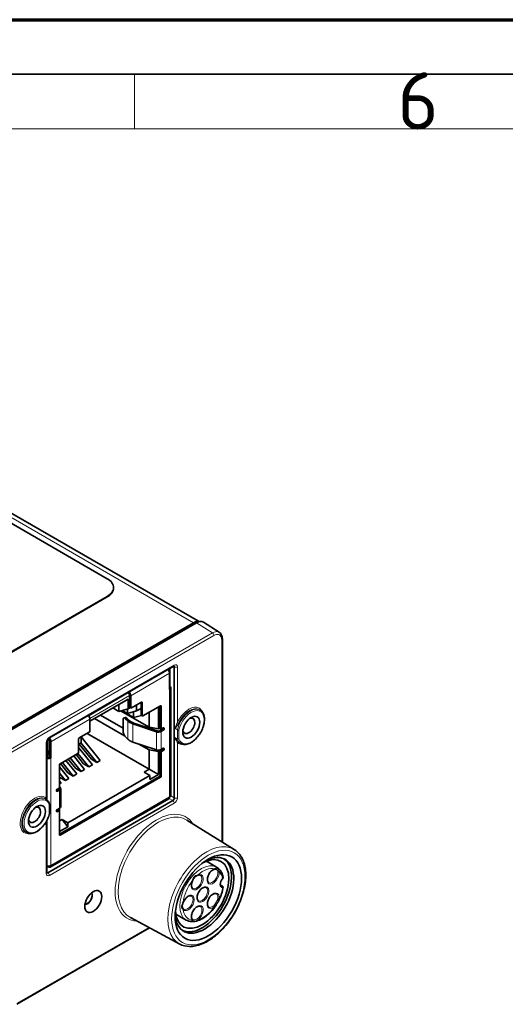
# Model space of a CAD drawing. Header units: millimetres. Extents: x 0 to 210, y 0 to 149.
# Tile 28 of 32: x 125 to 147, y 103 to 149. Entities that reach past the tile are written whole.
import ezdxf

# ---------------------------------------------------------------- set-up
doc = ezdxf.new("R2010")
doc.units = ezdxf.units.MM
doc.header["$LTSCALE"] = 0.5
for name, color, linetype, lineweight in [('Rahmen (ISO)', 7, 'Continuous', 70), ('Sichtbar (ISO)', 7, 'Continuous', 35), ('Sichtbar schmal (ISO)', 7, 'Continuous', 18)]:
    doc.layers.add(name, color=color, linetype=linetype, lineweight=lineweight)
doc.styles.add('Bezeichnungstext (ISO)', font='isocpeur.ttf')

# ---------------------------------------------------------------- blocks, each defined once
blk = doc.blocks.new('Ränder Basler-A3')
at = {"layer": 'Rahmen (ISO)'}
blk.add_line((-0.161, 297), (419.839, 297), dxfattribs=at)
at = {"layer": 'Rahmen (ISO)', "color": 7, "linetype": 'Continuous', "lineweight": 35}
blk.add_line((4.839, 292), (414.839, 292), dxfattribs=at)
at = {"layer": 'Rahmen (ISO)', "color": 7, "linetype": 'Continuous', "lineweight": 18}
for p, q in [((261, 292), (261, 287)), ((9.839, 287), (409.839, 287))]:
    blk.add_line(p, q, dxfattribs=at)
at = {"layer": 'Rahmen (ISO)', "insert": (285.095, 289.555), "char_height": 5.25, "attachment_point": 4, "style": 'Bezeichnungstext (ISO)'}
blk.add_mtext('\\fISOCPEUR|b0|i0;6', dxfattribs=at)

msp = doc.modelspace()

# ---------------------------------------------------------------- linework, layer by layer
at = {"layer": 'Sichtbar (ISO)'}
for p, q in [((133.4345, 120.9317), (118.6636, 129.4597)), ((121.8266, 127.1653), (129.2513, 122.8786)), ((129.5442, 122.45), (129.5442, 122.4704)), ((129.2513, 122.0622), (121.8266, 117.7755)), ((129.2513, 122.0417), (121.8266, 117.7551)), ((133.2093, 120.8588), (123.8755, 115.47)), ((133.3507, 120.8588), (123.9462, 115.4291)), ((133.2447, 120.8793), (133.2093, 120.8588)), ((133.4471, 120.9305), (133.5716, 120.9147)), ((133.6585, 120.8838), (134.384, 120.4199)), ((134.5273, 110.8013), (134.5273, 120.1107)), ((126.5788, 115.5681), (132.303, 118.8729)), ((132.1168, 118.7654), (132.1168, 117.9472)), ((132.1206, 118.7676), (132.1206, 117.9448)), ((132.3255, 112.8306), (132.3255, 118.8361)), ((132.113, 117.8066), (132.113, 118.5415)), ((132.1642, 117.8781), (132.1642, 112.9473)), ((128.3922, 116.5999), (130.2188, 117.6544)), ((130.2048, 117.3555), (128.4605, 116.3485)), ((130.2048, 116.9126), (130.2048, 117.3555)), ((130.2222, 117.6715), (130.2188, 117.6544)), ((130.2754, 117.5418), (130.2754, 117.0098)), ((130.3284, 117.5112), (130.3284, 116.9792)), ((129.7798, 116.7987), (129.5101, 116.9544)), ((129.7798, 116.7987), (129.7798, 117.1102)), ((130.2048, 116.9126), (129.7798, 116.7987)), ((130.175, 116.9046), (130.175, 116.7002)), ((130.3097, 116.9731), (130.2048, 116.9126)), ((130.2857, 116.9869), (130.3388, 116.9563)), ((130.3638, 116.9588), (130.8184, 117.2213)), ((130.5999, 116.8141), (130.5999, 117.0951)), ((130.8007, 116.93), (130.5999, 116.8141)), ((130.8007, 117.2111), (130.8007, 116.6391)), ((130.8537, 117.2009), (130.8537, 116.6085)), ((130.8891, 116.5881), (131.694, 117.0528)), ((131.5967, 116.0019), (131.5967, 116.9966)), ((131.6763, 117.0426), (131.6763, 116.0167)), ((131.7293, 117.0324), (131.7293, 115.986)), ((130.0487, 115.6791), (128.6749, 116.4723)), ((129.979, 116.0304), (128.9443, 116.6278)), ((131.1718, 116.0676), (129.8657, 116.8217)), ((129.9148, 116.8348), (130.4623, 116.5187)), ((130.175, 116.7002), (129.9332, 116.8398)), ((130.0807, 116.5188), (130.0157, 116.4971)), ((130.079, 116.4707), (130.1912, 116.3585)), ((130.2561, 116.3801), (130.1439, 116.4923)), ((130.5999, 116.8141), (130.175, 116.7002)), ((130.4623, 116.7772), (130.4623, 116.5187)), ((130.8159, 116.6135), (130.4623, 116.5187)), ((130.8111, 116.6162), (130.8641, 116.5856)), ((131.1718, 116.0676), (131.1718, 116.7513)), ((133.5193, 116.8514), (133.4828, 116.8741)), ((128.4605, 115.9008), (128.4605, 116.4327)), ((129.979, 115.9044), (129.979, 116.4074)), ((130.4278, 116.2219), (131.5095, 115.8613)), ((131.547, 115.8988), (130.4653, 116.2594)), ((131.1718, 116.0676), (131.5967, 116.0019)), ((131.5967, 116.0019), (131.6763, 116.0478)), ((131.7293, 115.986), (131.6763, 116.0167)), ((131.7106, 115.9328), (131.7106, 115.9969)), ((131.8191, 116.0379), (131.7293, 115.986)), ((127.9705, 115.5771), (128.4252, 115.8396)), ((128.0617, 115.6297), (128.0617, 115.3487)), ((128.9344, 114.5492), (128.0646, 115.6314)), ((128.3346, 115.7873), (131.1718, 114.1493)), ((130.1912, 115.5289), (130.079, 115.6411)), ((131.7661, 115.9648), (131.6677, 115.908)), ((131.7207, 115.8774), (131.8191, 115.9342)), ((126.4875, 112.7404), (126.4875, 115.4098)), ((126.6229, 115.433), (126.6229, 114.6982)), ((126.6759, 115.4024), (126.6759, 114.6676)), ((127.9352, 114.9235), (127.9352, 115.5158)), ((128.0617, 115.3487), (127.9352, 115.2756)), ((128.5752, 114.3419), (127.9352, 115.1381)), ((127.9665, 115.2937), (128.5249, 114.599)), ((128.0572, 115.3461), (128.7728, 114.4559)), ((131.5095, 115.0318), (130.4278, 115.3923)), ((131.1718, 115.0307), (130.7061, 115.2995)), ((131.8191, 115.1046), (131.7207, 115.0478)), ((132.6346, 115.3191), (132.5968, 115.3393)), ((126.4875, 115.0321), (126.5593, 114.9907)), ((126.5345, 114.9764), (126.4875, 115.0035)), ((126.4875, 114.8892), (126.5062, 114.8784)), ((126.4875, 114.8022), (126.4973, 114.8144)), ((126.5238, 114.7767), (126.4905, 114.7353)), ((126.5345, 114.9764), (126.5062, 114.8784)), ((126.5062, 114.8376), (126.5062, 114.8784)), ((126.5345, 114.9764), (126.5593, 114.9907)), ((126.5593, 114.9907), (126.5593, 114.8682)), ((126.6759, 114.6676), (126.6229, 114.6982)), ((127.0949, 114.3975), (127.8998, 114.8622)), ((127.5545, 114.6629), (128.0543, 114.0411)), ((128.216, 114.1345), (127.7162, 114.7562)), ((127.823, 114.8179), (128.1657, 114.3916)), ((127.9123, 114.8721), (128.4136, 114.2485)), ((131.1718, 114.1493), (131.1718, 115.0307)), ((131.1718, 115.0307), (131.5967, 114.965)), ((131.7106, 115.0307), (131.5967, 114.965)), ((131.5967, 113.9039), (131.5967, 114.965)), ((131.7661, 115.0315), (131.6763, 114.9797)), ((131.6763, 114.9797), (131.7293, 114.9491)), ((131.6763, 114.9797), (131.6763, 113.8679)), ((131.7106, 115.0307), (131.6992, 115.0373)), ((131.7106, 115.0307), (131.7106, 115.0424)), ((131.7293, 114.9491), (131.8191, 115.0009)), ((131.7293, 114.9491), (131.7293, 113.8373)), ((127.0596, 113.29), (127.0596, 114.3363)), ((127.0649, 114.3609), (127.0649, 113.3855)), ((127.4976, 113.7197), (127.0649, 114.2579)), ((127.1046, 114.4031), (127.4473, 113.9768)), ((127.1953, 114.4555), (127.6951, 113.8337)), ((127.8568, 113.9271), (127.357, 114.5488)), ((127.4638, 114.6105), (127.8065, 114.1842)), ((128.0543, 114.0411), (127.8065, 114.1842)), ((128.4136, 114.2485), (128.1657, 114.3916)), ((128.5752, 114.3419), (128.4136, 114.2485)), ((128.7728, 114.4559), (128.5249, 114.599)), ((128.9344, 114.5492), (128.7728, 114.4559)), ((131.6409, 113.8066), (127.0596, 111.1616)), ((127.0649, 113.9635), (127.3359, 113.6264)), ((127.0649, 113.7983), (127.0881, 113.7695)), ((127.3359, 113.6264), (127.0881, 113.7695)), ((131.694, 113.776), (127.0949, 111.1208)), ((127.6951, 113.8337), (127.4473, 113.9768)), ((127.4497, 111.6893), (131.2119, 113.8614)), ((127.8568, 113.9271), (127.6951, 113.8337)), ((128.216, 114.1345), (128.0543, 114.0411)), ((130.9425, 114.0169), (131.1718, 114.1493)), ((130.9425, 114.0169), (131.2119, 113.8614)), ((131.5967, 113.9039), (131.1718, 114.1493)), ((131.2119, 113.6818), (131.5967, 113.9039)), ((131.2119, 113.8614), (131.2119, 113.6818)), ((127.0596, 113.29), (126.9698, 113.2381)), ((127.0596, 113.3824), (127.0649, 113.3855)), ((127.096, 113.3132), (127.0596, 113.3496)), ((127.1384, 113.5123), (127.0649, 113.6037)), ((127.1384, 113.5123), (127.0649, 113.4699)), ((127.4976, 113.7197), (127.3359, 113.6264)), ((127.0152, 113.2219), (126.9256, 113.1702)), ((126.951, 113.2226), (126.951, 113.1848)), ((126.9698, 113.1344), (127.0682, 113.1912)), ((127.1194, 113.2627), (127.1194, 112.4331)), ((126.4483, 112.7689), (126.4118, 112.7916)), ((126.5306, 109.4033), (132.2548, 112.7082)), ((126.6106, 112.1312), (126.6106, 112.5358)), ((132.0767, 112.7957), (126.6397, 109.6566)), ((127.0066, 112.2836), (126.9256, 112.2369)), ((127.0649, 112.3485), (126.951, 112.2828)), ((126.951, 112.2893), (126.951, 112.2828)), ((127.0682, 112.3617), (126.9698, 112.3049)), ((126.9698, 112.2012), (127.0596, 112.253)), ((127.0596, 112.253), (127.0066, 112.2836)), ((127.0596, 111.1412), (127.0596, 112.253)), ((127.0608, 112.3574), (127.0649, 112.3485)), ((127.0649, 112.3485), (127.0649, 111.2875)), ((126.4875, 109.4043), (126.4875, 111.7964)), ((127.0649, 111.7782), (127.1803, 111.8448)), ((127.0649, 111.2875), (127.4497, 111.5097)), ((127.1803, 111.8448), (127.4497, 111.5097)), ((127.4497, 111.6893), (127.1803, 111.8448)), ((127.4497, 111.5097), (127.4497, 111.6893)), ((135.0714, 110.4634), (132.8958, 111.8142)), ((125.5636, 111.2366), (125.5257, 111.2569)), ((126.5522, 109.6653), (126.4875, 109.7027)), ((134.2664, 109.6585), (133.7942, 109.9311)), ((134.4335, 108.843), (134.5372, 108.7831)), ((132.8664, 107.2336), (132.3942, 107.5062)), ((132.5719, 106.134), (130.3142, 107.3427)), ((125.1094, 103.3704), (131.1835, 106.8773))]:
    msp.add_line(p, q, dxfattribs=at)
for centre, start, end in [((126.5606, 112.5358), 0, 17.67294), ((126.5606, 112.1312), 346.88818, 0)]:
    msp.add_arc(centre, 0.05, start, end, dxfattribs=at)
for centre, major_axis, ratio, start_param, end_param in [((128.5442, 122.4704), (1, 0), 0.5773503, 5.4977871, 7.0685835), ((128.5442, 122.45), (1, 0), 0.5773503, 5.4977871, 6.2831853), ((133.2447, 120.4302), (0.275, 0.4763), 0.5773503, 0.2379411, 0.7853982), ((133.3507, 120.3689), (0.3, 0.5196), 0.5773503, 6.2570054, 7.0685835), ((131.9892, 118.6129), (-0.0875, 0.1516), 0.5773503, 3.9269908, 5.1131272), ((132.2547, 118.7952), (-0.05, -0.0867), 0.5769548, 2.3565371, 3.0028274), ((131.9892, 117.8781), (0.175, 0), 0.5773503, 5.4977871, 7.0685835), ((130.2047, 117.5826), (0.05, -0.0866), 0.5773503, 0.7853982, 2.1548366), ((130.2047, 117.5826), (-0.0875, 0.1516), 0.5773503, 3.9269908, 5.1131272), ((130.3107, 117.0302), (-0.025, -0.0433), 0.5773503, 5.4977871, 6.2831853), ((130.3638, 116.9996), (-0.025, -0.0433), 0.5773503, 5.4977871, 7.0685835), ((130.8184, 117.1805), (0.025, 0.0433), 0.5773503, 5.4977871, 7.0685835), ((131.694, 117.012), (0.025, 0.0433), 0.5773503, 5.4977871, 7.0685835), ((128.3368, 116.5042), (0.0875, -0.1516), 0.5773503, 0.7853982, 1.9715346), ((130.079, 116.3074), (-0.0632, 0.1897), 0.4082483, 5.5984661, 7.1692624), ((130.1439, 116.329), (-0.0632, 0.1897), 0.4082483, 5.5984661, 6.2831853), ((130.8361, 116.6595), (-0.025, -0.0433), 0.5773503, 5.4977871, 6.2831853), ((130.8891, 116.6289), (-0.025, -0.0433), 0.5773503, 5.4977871, 7.0685835), ((132.9913, 116.1347), (0.1959, 0.3393), 0.5773503, 2.5420238, 6.8827541), ((130.751, 116.5451), (0.6465, 0), 0.5773503, 3.6651914, 4.1887902), ((130.751, 116.5451), (-0.5715, 0), 0.5773503, 0.5235988, 1.0471976), ((131.7661, 116.0167), (-0.0318, -0.055), 0.5773503, 0.7853982, 2.1740873), ((131.8191, 115.986), (0.0318, 0.055), 0.5773503, 3.9269908, 7.0685835), ((126.5522, 115.4739), (0.05, -0.0866), 0.5773503, 0.7853982, 2.2808019), ((126.5522, 115.4739), (0.0875, -0.1516), 0.5773503, 0.7853982, 1.9715346), ((127.9705, 115.5362), (0.025, 0.0433), 0.5773503, 0.7853982, 2.3561945), ((128.4252, 115.8804), (-0.025, -0.0433), 0.5773503, 0.7853982, 2.3561945), ((130.079, 115.8044), (-0.0632, 0.1897), 0.4082483, 0.8860771, 2.4568735), ((131.597, 115.9488), (0.175, 0), 0.5773503, 4.1887902, 5.4977871), ((131.597, 115.9488), (-0.1, 0), 0.5773503, 1.0471976, 2.3561945), ((130.751, 115.7156), (-0.6465, 0), 0.5773503, 0.5235988, 1.0471976), ((131.7661, 115.0834), (-0.0318, -0.055), 0.5773503, 0.7853982, 2.1740873), ((131.8191, 115.0528), (0.0318, 0.055), 0.5773503, 3.9269908, 7.0685835), ((126.4995, 114.7225), (0.0127, 0.022), 0.5773503, 1.3089969, 1.5157093), ((126.5522, 114.739), (-0.1, 0), 0.5773503, 0.8667378, 2.3561945), ((126.5522, 114.739), (0.175, 0), 0.5773503, 4.3334928, 5.4977871), ((126.4883, 114.8272), (0.0127, 0.022), 0.5773503, 4.4505896, 5.4977871), ((126.4883, 114.8272), (-0.0502, -0.0869), 0.5773503, 1.3089969, 2.3561945), ((127.8998, 114.9031), (-0.025, -0.0433), 0.5773503, 0.7853982, 2.3561945), ((131.597, 115.1193), (-0.175, 0), 0.5773503, 1.0471976, 2.3561945), ((127.0949, 114.3567), (0.025, 0.0433), 0.5773503, 0.7853982, 2.3561945), ((131.6409, 113.8475), (-0.025, -0.0433), 0.5773503, 0.7853982, 2.3561945), ((131.694, 113.8168), (-0.025, -0.0433), 0.5773503, 0.7853982, 2.3561945), ((126.9444, 113.2627), (0.1, 0), 0.5773503, 5.4977871, 6.5679288), ((126.9444, 113.2627), (0.175, 0), 0.5773503, 5.4977871, 6.8067841), ((126.9698, 113.1863), (-0.0318, -0.055), 0.5773503, 3.9269908, 7.0685835), ((131.9892, 112.9473), (0.0875, -0.1516), 0.5773503, 0, 0.7853982), ((131.9892, 112.9473), (0.175, 0), 0.5773503, 5.4977871, 6.2831853), ((132.2547, 112.7898), (-0.05, -0.0866), 0.577746, 0.7857408, 2.3558519), ((125.9203, 112.0522), (0.1959, 0.3393), 0.5773503, 2.5420238, 6.8827541), ((126.9444, 112.4331), (0.175, 0), 0.5773503, 5.4977871, 6.2831853), ((126.9698, 112.253), (-0.0318, -0.055), 0.5773503, 3.9269908, 7.0685835), ((127.0949, 111.1616), (-0.025, -0.0433), 0.5773503, 5.4977871, 7.0685835), ((133.7078, 108.3644), (0.95, 1.6454), 0.5773503, 2.4199928, 7.0047851), ((133.6017, 108.4256), (0.8646, 1.4976), 0.5773503, 2.4064257, 7.0183523), ((126.5522, 109.8082), (0.175, 0), 0.5773503, 4.3334928, 5.4977871), ((126.5522, 109.8082), (0.0875, -0.1516), 0.5773503, 5.4977871, 7.0685835), ((133.6017, 108.4256), (0.95, 1.6454), 0.5773503, 3.1974459, 6.2273321), ((126.5307, 109.485), (0.05, 0.0867), 0.5769548, 3.2803579, 3.9266482), ((134.627, 108.9768), (-0.1375, -0.2382), 0.5773503, 4.3924841, 6.6030902), ((128.3375, 108.2398), (-0.1625, -0.2815), 0.5773503, 0.302948, 2.8386446), ((128.3338, 108.2419), (0.1625, 0.2815), 0.5773503, 3.4643679, 5.9604101)]:
    msp.add_ellipse(centre, major_axis=major_axis, ratio=ratio, start_param=start_param, end_param=end_param, dxfattribs=at)
for centre, major_axis in [((133.1032, 116.0701), (0.275, 0.4763)), ((126.0322, 111.9876), (0.275, 0.4763)), ((133.8846, 108.2623), (1.075, 1.862)), ((128.6131, 108.0807), (0.275, 0.4763))]:
    msp.add_ellipse(centre, major_axis=major_axis, ratio=0.5773503, dxfattribs=at)
for points, knots in [([(134.384, 120.4199), (134.4037, 120.4073), (134.4217, 120.3921), (134.4533, 120.3578), (134.467, 120.3388), (134.4898, 120.2981), (134.499, 120.2765), (134.5135, 120.2316), (134.5187, 120.2082), (134.5256, 120.1603), (134.5273, 120.1357), (134.5273, 120.1107)], [0.081161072, 0.081161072, 0.081161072, 0.081161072, 0.0963456, 0.0963456, 0.111530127, 0.111530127, 0.126714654, 0.126714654, 0.141899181, 0.141899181, 0.157083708, 0.157083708, 0.157083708, 0.157083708]), ([(132.303, 118.8729), (132.3064, 118.8749), (132.3093, 118.8762), (132.3139, 118.8781), (132.3155, 118.8785), (132.3168, 118.8788), (132.317, 118.8788), (132.317, 118.8788)], [-0.78505555, -0.78505555, -0.78505555, -0.78505555, -0.63327684, -0.63327684, -0.48149813, -0.48149813, -0.40488227, -0.40488227, -0.40488227, -0.40488227]), ([(133.5193, 116.8514), (133.5658, 116.8226), (133.6049, 116.7819), (133.6665, 116.6803), (133.6879, 116.6183), (133.7108, 116.4775), (133.7111, 116.3977), (133.6899, 116.2305), (133.6682, 116.1431), (133.6055, 115.9699), (133.5646, 115.8841), (133.4676, 115.7224), (133.4116, 115.6464), (133.2898, 115.5116), (133.2239, 115.4528), (133.0881, 115.3585), (133.0181, 115.323), (132.881, 115.2806), (132.8137, 115.2733), (132.7096, 115.2875), (132.6703, 115.3), (132.6346, 115.3191)], [2.3747118, 2.3747118, 2.3747118, 2.3747118, 2.6632311, 2.6632311, 2.9712242, 2.9712242, 3.2983827, 3.2983827, 3.6278193, 3.6278193, 3.9556824, 3.9556824, 4.2829382, 4.2829382, 4.6110435, 4.6110435, 4.940645, 4.940645, 5.2658896, 5.2658896, 5.4792698, 5.4792698, 5.4792698, 5.4792698]), ([(126.4875, 115.4098), (126.4875, 115.4151), (126.488, 115.4215), (126.4904, 115.4366), (126.4925, 115.4454), (126.4986, 115.4643), (126.5027, 115.4745), (126.5128, 115.495), (126.5188, 115.5053), (126.5319, 115.5244), (126.539, 115.5332), (126.553, 115.5483), (126.5599, 115.5546), (126.5708, 115.5631), (126.5751, 115.5659), (126.5788, 115.5681)], [-0.7850555, -0.7850555, -0.7850555, -0.7850555, -0.5791908, -0.5791908, -0.355775, -0.355775, -0.1168888, -0.1168888, 0.1308559, 0.1308559, 0.378327, 0.378327, 0.6159329, 0.6159329, 0.7850555, 0.7850555, 0.7850555, 0.7850555]), ([(126.4483, 112.7689), (126.4633, 112.7596), (126.4775, 112.7491), (126.5044, 112.7258), (126.5169, 112.713), (126.5402, 112.6854), (126.551, 112.6706), (126.5706, 112.6393), (126.5794, 112.6227), (126.5952, 112.588), (126.6022, 112.5698), (126.6082, 112.551)], [2.37471179, 2.37471179, 2.37471179, 2.37471179, 2.46783049, 2.46783049, 2.56094918, 2.56094918, 2.65406787, 2.65406787, 2.74718657, 2.74718657, 2.84030526, 2.84030526, 2.84030526, 2.84030526]), ([(126.6093, 112.1199), (126.5892, 112.0339), (126.5586, 111.9461), (126.4799, 111.7759), (126.4318, 111.6934), (126.3226, 111.5417), (126.2616, 111.4725), (126.1322, 111.3538), (126.0638, 111.3046), (125.9257, 111.2317), (125.8559, 111.208), (125.7234, 111.1913), (125.6604, 111.1972), (125.59, 111.2236), (125.5766, 111.2296), (125.5636, 111.2366)], [3.44288, 3.44288, 3.44288, 3.44288, 3.7716242, 3.7716242, 4.099043, 4.099043, 4.4264996, 4.4264996, 4.7553243, 4.7553243, 5.0846053, 5.0846053, 5.4016295, 5.4016295, 5.4792698, 5.4792698, 5.4792698, 5.4792698]), ([(132.5719, 106.134), (132.708, 106.0611), (132.8629, 106.0231), (133.1988, 106.0175), (133.381, 106.0537), (133.7579, 106.1987), (133.953, 106.3113), (134.331, 106.6005), (134.5138, 106.7774), (134.8483, 107.1762), (135, 107.3979), (135.2582, 107.8639), (135.3646, 108.1083), (135.5217, 108.5966), (135.5723, 108.8405), (135.6111, 109.3049), (135.5991, 109.5253), (135.5099, 109.9186), (135.4332, 110.0922), (135.2533, 110.3253), (135.1679, 110.4034), (135.0714, 110.4634)], [0.8039155, 0.8039155, 0.8039155, 0.8039155, 1.0956384, 1.0956384, 1.4053488, 1.4053488, 1.7318709, 1.7318709, 2.0601871, 2.0601871, 2.3871031, 2.3871031, 2.7134937, 2.7134937, 3.0406408, 3.0406408, 3.3691256, 3.3691256, 3.6938941, 3.6938941, 3.9084735, 3.9084735, 3.9084735, 3.9084735]), ([(126.4893, 109.3893), (126.4893, 109.3893), (126.4893, 109.3895), (126.4889, 109.3907), (126.4884, 109.3923), (126.4877, 109.3972), (126.4875, 109.4004), (126.4875, 109.4043)], [0.40488227, 0.40488227, 0.40488227, 0.40488227, 0.48149813, 0.48149813, 0.63327684, 0.63327684, 0.78505555, 0.78505555, 0.78505555, 0.78505555]), ([(133.1596, 109.0258), (133.1716, 109.0517), (133.1829, 109.077), (133.2071, 109.1246), (133.2199, 109.1467), (133.2486, 109.1859), (133.2645, 109.2029), (133.3003, 109.2327), (133.3201, 109.2455), (133.3603, 109.2674), (133.3807, 109.2765), (133.3999, 109.2845)], [0, 0, 0, 0, 0.016915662, 0.016915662, 0.033831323, 0.033831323, 0.050746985, 0.050746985, 0.067662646, 0.067662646, 0.084578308, 0.084578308, 0.084578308, 0.084578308]), ([(133.3999, 109.2845), (133.4101, 109.2887), (133.42, 109.2921), (133.439, 109.297), (133.4481, 109.2986), (133.4654, 109.3002), (133.4736, 109.3002), (133.4889, 109.2988), (133.496, 109.2974), (133.5093, 109.2932), (133.5155, 109.2905), (133.5213, 109.2871)], [1.70979706, 1.70979706, 1.70979706, 1.70979706, 1.83907655, 1.83907655, 1.96835603, 1.96835603, 2.09763552, 2.09763552, 2.226915, 2.226915, 2.35619449, 2.35619449, 2.35619449, 2.35619449]), ([(133.9005, 108.9458), (133.8815, 108.9567), (133.8659, 108.9747), (133.8466, 109.0219), (133.8412, 109.0471), (133.8388, 109.1034), (133.8413, 109.1341), (133.854, 109.1986), (133.8643, 109.2326), (133.892, 109.3001), (133.9094, 109.3337), (133.9496, 109.3968), (133.9724, 109.4263), (134.0206, 109.4778), (134.046, 109.4999), (134.0962, 109.5346), (134.121, 109.5473), (134.1459, 109.5557), (134.1477, 109.5563), (134.1495, 109.5569)], [5.4977871, 5.4977871, 5.4977871, 5.4977871, 5.917985, 5.917985, 6.2338765, 6.2338765, 6.534588, 6.534588, 6.837927, 6.837927, 7.1441953, 7.1441953, 7.451106, 7.451106, 7.7561435, 7.7561435, 8.0576765, 8.0576765, 8.0814998, 8.0814998, 8.0814998, 8.0814998]), ([(134.1495, 109.5569), (134.159, 109.5598), (134.1675, 109.5622), (134.1827, 109.5658), (134.1894, 109.567), (134.2013, 109.5682), (134.2064, 109.5682), (134.216, 109.5673), (134.2204, 109.5664), (134.2296, 109.5634), (134.2345, 109.5613), (134.2397, 109.5583)], [0, 0, 0, 0, 0.008730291, 0.008730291, 0.017460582, 0.017460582, 0.026190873, 0.026190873, 0.034921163, 0.034921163, 0.043651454, 0.043651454, 0.043651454, 0.043651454]), ([(134.5659, 109.1938), (134.5581, 109.2346), (134.5478, 109.274), (134.5224, 109.3493), (134.5072, 109.3853), (134.472, 109.453), (134.4518, 109.4849), (134.4067, 109.5438), (134.3817, 109.5708), (134.3272, 109.6191), (134.2977, 109.6404), (134.2664, 109.6585)], [3.3392599, 3.3392599, 3.3392599, 3.3392599, 3.45680608, 3.45680608, 3.57435226, 3.57435226, 3.69189845, 3.69189845, 3.80944463, 3.80944463, 3.92699082, 3.92699082, 3.92699082, 3.92699082]), ([(133.1713, 108.6809), (133.1586, 108.6883), (133.1475, 108.6987), (133.1287, 108.7274), (133.1211, 108.7458), (133.1115, 108.7897), (133.1096, 108.8153), (133.1125, 108.871), (133.1174, 108.9011), (133.1338, 108.963), (133.1453, 108.9947), (133.1596, 109.0258)], [5.4977871, 5.4977871, 5.4977871, 5.4977871, 5.7806556, 5.7806556, 6.063524, 6.063524, 6.3463924, 6.3463924, 6.6292608, 6.6292608, 6.9121292, 6.9121292, 6.9121292, 6.9121292]), ([(134.5398, 108.7257), (134.5424, 108.7257), (134.5449, 108.7259), (134.5543, 108.7274), (134.5597, 108.7302), (134.5663, 108.7385), (134.5674, 108.7438), (134.5653, 108.7553), (134.5623, 108.7612), (134.5524, 108.7728), (134.5456, 108.7783), (134.5372, 108.7831)], [0.099358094, 0.099358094, 0.099358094, 0.099358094, 0.101926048, 0.101926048, 0.109526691, 0.109526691, 0.11702575, 0.11702575, 0.124131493, 0.124131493, 0.131221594, 0.131221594, 0.131221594, 0.131221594]), ([(134.5659, 109.1938), (134.5664, 109.1914), (134.5667, 109.1889), (134.567, 109.1775), (134.5648, 109.1682), (134.5563, 109.149), (134.5501, 109.1395), (134.5416, 109.1292), (134.5407, 109.1281), (134.5398, 109.127)], [0.013318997, 0.013318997, 0.013318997, 0.013318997, 0.015554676, 0.015554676, 0.023210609, 0.023210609, 0.030675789, 0.030675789, 0.031535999, 0.031535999, 0.031535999, 0.031535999]), ([(132.7377, 108.0462), (132.7513, 108.0801), (132.7684, 108.1138), (132.8081, 108.1773), (132.8307, 108.2071), (132.8787, 108.2593), (132.904, 108.2818), (132.9543, 108.3174), (132.9792, 108.3305), (133.0257, 108.3471), (133.0472, 108.3504), (133.0837, 108.3489), (133.0989, 108.3444), (133.1121, 108.3368)], [0.5404254, 0.5404254, 0.5404254, 0.5404254, 0.8466021, 0.8466021, 1.1535397, 1.1535397, 1.4587171, 1.4587171, 1.7604, 1.7604, 2.0632134, 2.0632134, 2.3561945, 2.3561945, 2.3561945, 2.3561945]), ([(133.4338, 108.1184), (133.4149, 108.1294), (133.3993, 108.1473), (133.3799, 108.1945), (133.3746, 108.2198), (133.3721, 108.276), (133.3746, 108.3067), (133.3873, 108.3712), (133.3976, 108.4052), (133.4253, 108.4727), (133.4428, 108.5063), (133.483, 108.5694), (133.5057, 108.5989), (133.5539, 108.6504), (133.5793, 108.6726), (133.6296, 108.7073), (133.6544, 108.7199), (133.7006, 108.7356), (133.7219, 108.7385), (133.757, 108.7362), (133.7713, 108.7319), (133.7838, 108.7247)], [5.4977871, 5.4977871, 5.4977871, 5.4977871, 5.917985, 5.917985, 6.2338765, 6.2338765, 6.534588, 6.534588, 6.837927, 6.837927, 7.1441953, 7.1441953, 7.451106, 7.451106, 7.7561435, 7.7561435, 8.0576765, 8.0576765, 8.3609902, 8.3609902, 8.6393798, 8.6393798, 8.6393798, 8.6393798]), ([(133.9005, 107.8299), (133.8815, 107.8408), (133.8659, 107.8588), (133.8466, 107.906), (133.8412, 107.9312), (133.8388, 107.9875), (133.8413, 108.0181), (133.854, 108.0827), (133.8643, 108.1166), (133.892, 108.1842), (133.9094, 108.2178), (133.9496, 108.2809), (133.9724, 108.3103), (134.0206, 108.3619), (134.046, 108.384), (134.0962, 108.4187), (134.121, 108.4314), (134.1672, 108.447), (134.1885, 108.4499), (134.2236, 108.4477), (134.2379, 108.4433), (134.2505, 108.4361)], [5.4977871, 5.4977871, 5.4977871, 5.4977871, 5.917985, 5.917985, 6.2338765, 6.2338765, 6.534588, 6.534588, 6.837927, 6.837927, 7.1441953, 7.1441953, 7.451106, 7.451106, 7.7561435, 7.7561435, 8.0576765, 8.0576765, 8.3609902, 8.3609902, 8.6393798, 8.6393798, 8.6393798, 8.6393798]), ([(134.3294, 108.0677), (134.3532, 108.1112), (134.3756, 108.1554), (134.4173, 108.2447), (134.4366, 108.2899), (134.472, 108.3805), (134.488, 108.4261), (134.5166, 108.5171), (134.5292, 108.5626), (134.5506, 108.653), (134.5595, 108.698), (134.5665, 108.7425)], [2.39587283, 2.39587283, 2.39587283, 2.39587283, 2.5054909, 2.5054909, 2.61510897, 2.61510897, 2.72472704, 2.72472704, 2.83434511, 2.83434511, 2.94396318, 2.94396318, 2.94396318, 2.94396318]), ([(132.7327, 107.7572), (132.7243, 107.7686), (132.7155, 107.7833), (132.7011, 107.8162), (132.6955, 107.8343), (132.6898, 107.8712), (132.6898, 107.8899), (132.6956, 107.9296), (132.7014, 107.9507), (132.7173, 107.996), (132.7273, 108.0201), (132.7377, 108.0462)], [0, 0, 0, 0, 0.01691564, 0.01691564, 0.03383128, 0.03383128, 0.05074692, 0.05074692, 0.067662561, 0.067662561, 0.084578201, 0.084578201, 0.084578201, 0.084578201]), ([(132.8664, 107.2336), (132.9414, 107.1903), (133.027, 107.1658), (133.2118, 107.1548), (133.3115, 107.1704), (133.5115, 107.2379), (133.612, 107.2899), (133.8077, 107.4242), (133.9028, 107.5067), (134.0809, 107.695), (134.1639, 107.8009), (134.242, 107.9209), (134.2464, 107.9277), (134.2507, 107.9345)], [0.7853982, 0.7853982, 0.7853982, 0.7853982, 1.0668231, 1.0668231, 1.3661142, 1.3661142, 1.6654053, 1.6654053, 1.9646964, 1.9646964, 2.2639875, 2.2639875, 2.2818536, 2.2818536, 2.2818536, 2.2818536]), ([(133.1518, 107.2681), (133.137, 107.283), (133.1248, 107.3049), (133.1119, 107.3569), (133.1095, 107.3842), (133.1125, 107.4438), (133.1178, 107.476), (133.1361, 107.5424), (133.1492, 107.5767), (133.1818, 107.6435), (133.2014, 107.676), (133.2452, 107.7357), (133.2692, 107.7628), (133.3189, 107.8087), (133.3445, 107.8275), (133.3939, 107.8553), (133.4177, 107.8644), (133.4614, 107.8733), (133.4809, 107.8729), (133.5061, 107.8665), (133.514, 107.8633), (133.5213, 107.8591)], [5.6542414, 5.6542414, 5.6542414, 5.6542414, 6.0380103, 6.0380103, 6.3432383, 6.3432383, 6.6444137, 6.6444137, 6.9490218, 6.9490218, 7.255816, 7.255816, 7.5623289, 7.5623289, 7.8661509, 7.8661509, 8.1668919, 8.1668919, 8.477024, 8.477024, 8.6393798, 8.6393798, 8.6393798, 8.6393798]), ([(134.3294, 108.0677), (134.3244, 108.0586), (134.3193, 108.0496), (134.309, 108.0317), (134.3038, 108.0227), (134.2934, 108.005), (134.2881, 107.9961), (134.2776, 107.9785), (134.2723, 107.9696), (134.2616, 107.952), (134.2562, 107.9432), (134.2507, 107.9345)], [0.026919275, 0.026919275, 0.026919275, 0.026919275, 0.033054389, 0.033054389, 0.039189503, 0.039189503, 0.045324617, 0.045324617, 0.051459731, 0.051459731, 0.057594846, 0.057594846, 0.057594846, 0.057594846]), ([(132.7621, 107.7306), (132.7599, 107.7319), (132.7577, 107.7333), (132.7535, 107.7362), (132.7515, 107.7377), (132.7474, 107.7411), (132.7455, 107.7428), (132.7417, 107.7466), (132.7398, 107.7485), (132.7362, 107.7527), (132.7344, 107.7549), (132.7327, 107.7572)], [5.49778714, 5.49778714, 5.49778714, 5.49778714, 5.54678169, 5.54678169, 5.59577624, 5.59577624, 5.64477079, 5.64477079, 5.69376534, 5.69376534, 5.74275988, 5.74275988, 5.74275988, 5.74275988]), ([(133.169, 107.2543), (133.1679, 107.2549), (133.1669, 107.2555), (133.1648, 107.2569), (133.1637, 107.2577), (133.1615, 107.2593), (133.1603, 107.2602), (133.158, 107.2622), (133.1568, 107.2632), (133.1543, 107.2655), (133.1531, 107.2667), (133.1518, 107.2681)], [0.072352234, 0.072352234, 0.072352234, 0.072352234, 0.074797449, 0.074797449, 0.077242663, 0.077242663, 0.079687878, 0.079687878, 0.082133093, 0.082133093, 0.084578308, 0.084578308, 0.084578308, 0.084578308])]:
    msp.add_open_spline(points, degree=3, knots=knots, dxfattribs=at)
at = {"layer": 'Sichtbar schmal (ISO)'}
for p, q in [((133.2093, 120.8588), (118.3636, 129.43)), ((129.2513, 122.0417), (129.2513, 122.0622)), ((133.2447, 120.8793), (133.3507, 120.8588)), ((133.3507, 120.8588), (134.0755, 120.3954)), ((134.0755, 120.3954), (124.71, 114.9882)), ((124.7789, 114.8668), (134.1444, 120.274)), ((134.498, 120.0698), (134.498, 110.8194)), ((132.3237, 118.9187), (126.5996, 115.6139)), ((132.2845, 118.8622), (132.3255, 118.8361)), ((132.3255, 118.8361), (132.3255, 118.836)), ((132.3255, 118.836), (132.3255, 116.026)), ((132.4651, 116.2789), (132.4651, 118.8371)), ((130.3284, 117.5112), (132.113, 118.5415)), ((132.113, 112.8758), (132.113, 117.8066)), ((128.4567, 116.4703), (130.2754, 117.5203)), ((130.3284, 116.9792), (130.2754, 117.0098)), ((130.8184, 117.2213), (130.8537, 117.2009)), ((131.694, 117.0528), (131.7293, 117.0324)), ((130.079, 116.4707), (130.1439, 116.4923)), ((130.8537, 116.6085), (130.8007, 116.6391)), ((126.6759, 115.4024), (128.4605, 116.4327)), ((130.1912, 116.3585), (130.1912, 115.5289)), ((130.4278, 116.2219), (130.4278, 115.3923)), ((131.5095, 115.8613), (131.5095, 115.0318)), ((131.7207, 115.8774), (131.7207, 115.0478)), ((131.8191, 115.9342), (131.7661, 115.9648)), ((132.3255, 115.6201), (132.3255, 112.8305)), ((132.4697, 115.9464), (132.4697, 115.5418)), ((132.5395, 115.5423), (132.5395, 115.9469)), ((126.4582, 115.369), (126.4582, 112.8108)), ((126.513, 115.4948), (126.5503, 115.4733)), ((126.5503, 115.4733), (126.5503, 114.9959)), ((132.4651, 112.8316), (132.4651, 115.3693)), ((126.4875, 114.8484), (126.5062, 114.8376)), ((126.4875, 114.8201), (126.4973, 114.8144)), ((126.5503, 114.8231), (126.5503, 114.6813)), ((126.6759, 114.6676), (126.6759, 109.7368)), ((131.8191, 115.0009), (131.7661, 115.0315)), ((131.6409, 113.8066), (131.694, 113.776)), ((131.6763, 113.8679), (131.7293, 113.8373)), ((126.6759, 109.7368), (132.113, 112.8758)), ((126.9249, 113.1603), (126.9698, 113.1344)), ((127.031, 113.2338), (127.031, 113.2735)), ((127.0682, 112.3617), (127.0682, 113.1912)), ((132.3255, 112.8306), (132.1603, 112.926)), ((132.3255, 112.8305), (132.3255, 112.8306)), ((132.2549, 112.7081), (126.5307, 109.4033)), ((126.5959, 112.5154), (126.5959, 112.1108)), ((126.5996, 109.2819), (132.3237, 112.5867)), ((132.0882, 112.8043), (132.2548, 112.7082)), ((132.2548, 112.7082), (132.2549, 112.7081)), ((126.9249, 112.2271), (126.9698, 112.2012)), ((126.4582, 111.7431), (126.4582, 109.3635)), ((127.0596, 111.1412), (127.0949, 111.1208)), ((126.5306, 109.4033), (126.4875, 109.4257)), ((126.5307, 109.4033), (126.5306, 109.4033)), ((131.1531, 106.8935), (125.1306, 103.4164))]:
    msp.add_line(p, q, dxfattribs=at)
for centre, major_axis, ratio, start_param, end_param in [((134.0737, 120.3148), (0.05, -0.0866), 0.5773503, 0.7853982, 2.3300146), ((134.4273, 120.1107), (0.1, 0), 0.5773503, 5.4977871, 6.2831853), ((132.253, 118.9595), (0.05, -0.0866), 0.5773503, 0, 0.7853982), ((132.2529, 118.7961), (0.054, 0.0845), 0.5753831, 5.5240785, 6.184055), ((132.3236, 118.7553), (0.1001, 0.1733), 0.5769548, 5.4981298, 7.0682409), ((132.3944, 118.8779), (-0.1, 0), 0.5773503, 0.8115781, 2.3561945), ((132.9972, 116.1313), (0.4681, 0.8108), 0.5773503, 5.8638843, 8.0021568), ((133.0688, 116.09), (0.4424, 0.7663), 0.5773503, 6.264668, 8.3380924), ((133.0316, 116.1114), (0.4431, 0.7675), 0.5773503, 6.264668, 8.0021568), ((133.1032, 116.0701), (0.4174, 0.723), 0.5773503, 2.6574819, 8.3380924), ((132.3206, 116.0165), (0.0187, -0.0464), 0.6716405, 1.4717346, 1.8562542), ((132.5004, 116.2585), (0.0453, -0.0212), 0.1205423, 0.976293, 2.5209094), ((126.5997, 115.4506), (-0.1, -0.1732), 0.577746, 3.9273334, 5.4974445), ((126.6401, 115.5252), (-0.0635, -0.11), 0.5773503, 4.8656262, 5.4977871), ((126.5288, 115.6547), (0.05, -0.0866), 0.5773503, 0, 0.7853982), ((132.3206, 115.5626), (0.0363, 0.0344), 0.0380059, 0.406983, 0.7915025), ((132.5041, 115.9673), (-0.0242, -0.0438), 0.5597406, 5.1857779, 5.4869613), ((132.5041, 115.9673), (0.05, 0), 0.5773503, 3.9531708, 5.4977871), ((132.5041, 115.5627), (-0.05, 0), 0.5773503, 0.8115781, 2.3561945), ((132.5041, 115.5627), (-0.0239, -0.0439), 0.5643288, 5.4830944, 5.7842778), ((132.5041, 115.9673), (-0.0487, 0.0113), 0.3800151, 0.9229002, 2.4675166), ((132.5041, 115.5627), (0.0476, 0.0152), 0.7226723, 3.7498945, 5.2945109), ((126.3875, 115.4098), (0.1, 0), 0.5773503, 5.4977871, 6.2831853), ((126.6401, 115.5252), (-0.127, 0), 0.5773503, 0.7853982, 1.4203315), ((132.5004, 115.3489), (0.035, 0.0357), 0.8075495, 0.2320085, 1.7766249), ((132.9972, 116.1313), (-0.4681, -0.8108), 0.5773503, 6.1350101, 6.7024863), ((133.0688, 116.09), (-0.4424, -0.7663), 0.5773503, 5.7990745, 6.3017026), ((133.0316, 116.1114), (-0.4431, -0.7675), 0.5773503, 6.1350101, 6.3017026), ((125.9261, 112.0488), (0.4681, 0.8108), 0.5773503, 6.1350101, 9.8440789), ((125.9605, 112.029), (-0.4431, -0.7675), 0.5773503, 3.1230754, 6.3017026), ((125.9977, 112.0075), (0.4424, 0.7663), 0.5773503, 6.264668, 9.4432953), ((126.0322, 111.9876), (-0.4174, -0.723), 0.5773503, 2.6574819, 8.3380924), ((132.2529, 112.7909), (-0.05, -0.0866), 0.6087534, 0.7857408, 2.3558519), ((132.3236, 112.75), (0.1, 0.1732), 0.577746, 3.9273334, 5.4974445), ((132.3944, 112.8724), (0.1, 0), 0.5773503, 3.9531708, 5.4977871), ((126.4935, 112.7904), (-0.035, -0.0357), 0.8075495, 4.9182175, 5.9081927), ((126.5606, 112.5358), (0.0476, 0.0152), 0.7226723, 5.2945109, 6.2831853), ((126.5606, 112.5358), (0.05, 0), 0.5773503, 5.4977871, 6.2831853), ((132.253, 112.6276), (-0.05, 0.0866), 0.5773503, 3.9269908, 5.4716072), ((126.5606, 112.1312), (0.05, 0), 0.5773503, 5.4977871, 6.2831853), ((126.5606, 112.1312), (0.0487, -0.0113), 0.3800151, 5.6091092, 6.2831853), ((131.5122, 109.632), (1.341, 2.3228), 0.5773503, 5.994324, 9.7136393), ((131.5811, 109.5923), (-1.2911, -2.2362), 0.5773503, 3.1230754, 6.3017026), ((133.7985, 108.312), (1.25, 2.1651), 0.5773503, 6.264668, 9.4432953), ((133.5664, 108.4461), (-0.7, -1.2124), 0.5773503, 3.1415927, 6.2831853), ((126.3875, 109.4043), (0.1, 0), 0.5773503, 5.4977871, 6.2831853), ((126.5997, 109.4453), (-0.1001, -0.1733), 0.5769548, 5.4981298, 7.0682409), ((126.5289, 109.4861), (-0.0462, -0.089), 0.5753831, 0.0991303, 0.7591068), ((126.5288, 109.3227), (0.05, -0.0866), 0.5773503, 0.7853982, 2.3300146), ((133.3746, 108.9677), (-0.195, -0.3377), 0.5773503, 4.8688432, 10.0711754), ((133.3463, 108.984), (0.175, 0.3031), 0.5773503, 3.1415927, 6.2831853), ((133.3845, 109.3214), (0.0154, -0.0369), 0.6517756, 0, 0.8652574), ((133.6371, 108.4052), (0.65, 1.1258), 0.5773503, 0.1724235, 1.0318539), ((134.1037, 109.2326), (-0.195, -0.3377), 0.5773503, 3.6994726, 8.9018048), ((134.0755, 109.2489), (-0.175, -0.3031), 0.5773503, 0, 2.6186195), ((134.1377, 109.5951), (0.0118, -0.0382), 0.6926988, 0, 0.9281477), ((134.3418, 109.4853), (-0.0386, -0.0104), 0.707362, 0.6149686, 2.185765), ((133.6371, 108.4052), (0.65, 1.1258), 0.5773503, 5.6879622, 6.1456686), ((133.6371, 108.4052), (-0.65, -1.1258), 0.5773503, 4.4833867, 5.3428174), ((133.1233, 109.0426), (0.0363, -0.0168), 0.1272238, 5.6619007, 6.2831853), ((132.9653, 108.0174), (-0.195, -0.3377), 0.5773503, 6.0382126, 11.240547), ((132.9371, 108.0337), (0.175, 0.3031), 0.5773503, 3.1415927, 6.2831853), ((133.6088, 108.4216), (0.175, 0.3031), 0.5773503, 3.1415927, 6.2831853), ((134.1037, 108.1167), (0.195, 0.3377), 0.5773503, 5.2353622, 10.4376943), ((134.0755, 108.133), (0.175, 0.3031), 0.5773503, 5.2353622, 6.2831853), ((133.6371, 108.4052), (0.65, 1.1258), 0.5773503, 4.8499057, 5.3076121), ((132.7006, 108.061), (0.0371, -0.0148), 0.1980248, 5.6533465, 6.2831853), ((133.3746, 107.5397), (0.195, 0.3377), 0.5773503, 4.0659916, 9.2683237), ((134.0755, 108.133), (-0.175, -0.3031), 0.5773503, 0, 1.0129164), ((134.1377, 107.8587), (-0.0258, 0.0306), 0.4322441, 3.8364172, 5.4072135), ((134.3418, 108.2042), (0.0392, -0.008), 0.4078058, 4.0278466, 5.5986429), ((132.7006, 107.7334), (0.0321, 0.0238), 0.7921192, 5.0428044, 6.2831853), ((133.6371, 108.4052), (-0.65, -1.1258), 0.5773503, 5.6527569, 6.5121876), ((133.3463, 107.556), (0.175, 0.3031), 0.5773503, 4.0659916, 6.2831853), ((133.6371, 108.4052), (0.65, 1.1258), 0.5773503, 3.6805351, 4.5399655), ((133.1233, 107.2399), (0.0284, 0.0281), 0.8065239, 4.9292809, 6.2831853), ((133.3845, 107.2627), (0.0238, -0.0322), 0.4917878, 0.7249206, 2.2957169)]:
    msp.add_ellipse(centre, major_axis=major_axis, ratio=ratio, start_param=start_param, end_param=end_param, dxfattribs=at)
for centre, major_axis in [((133.8846, 108.2623), (1.1875, 2.0568)), ((133.6371, 108.4052), (0.195, 0.3377))]:
    msp.add_ellipse(centre, major_axis=major_axis, ratio=0.5773503, dxfattribs=at)
for points, knots in [([(134.384, 120.4199), (134.382, 120.4212), (134.38, 120.4224), (134.3159, 120.4602), (134.2336, 120.4622), (134.123, 120.4202), (134.0993, 120.4089), (134.0755, 120.3954)], [-0.081161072, -0.081161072, -0.081161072, -0.081161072, -0.079089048, -0.079089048, -0.016693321, -0.016693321, 0, 0, 0, 0]), ([(134.1444, 120.274), (134.1641, 120.2853), (134.1837, 120.2948), (134.2757, 120.33), (134.3441, 120.3285), (134.4356, 120.2745), (134.4655, 120.2341), (134.4926, 120.1484), (134.498, 120.1107), (134.498, 120.0698)], [0, 0, 0, 0, 0.01669332, 0.01669332, 0.07908905, 0.07908905, 0.12708576, 0.12708576, 0.15708371, 0.15708371, 0.15708371, 0.15708371]), ([(132.3452, 116.0417), (132.3417, 116.039), (132.3384, 116.0364), (132.3318, 116.0311), (132.3286, 116.0285), (132.3255, 116.026)], [-0.0093713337, -0.0093713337, -0.0093713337, -0.0093713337, -0.0048337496, -0.0048337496, 0.000043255, 0.000043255, 0.000043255, 0.000043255]), ([(132.3255, 116.026), (132.3344, 116.0211), (132.3432, 116.0162), (132.3732, 115.9997), (132.3943, 115.988), (132.4154, 115.9763), (132.4335, 115.9664), (132.4516, 115.9564), (132.4697, 115.9464)], [-0.059497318, -0.059497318, -0.059497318, -0.059497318, -0.052178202, -0.052178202, -0.034711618, -0.034711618, -0.034711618, -0.019745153, -0.019745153, -0.019745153, -0.019745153]), ([(132.3255, 116.026), (132.3301, 116.0256), (132.3348, 116.0252), (132.3441, 116.0247), (132.3487, 116.0246), (132.3534, 116.0245)], [-0.000043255, -0.000043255, -0.000043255, -0.000043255, 0.0048337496, 0.0048337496, 0.0093713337, 0.0093713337, 0.0093713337, 0.0093713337]), ([(132.4651, 116.2789), (132.4546, 116.2485), (132.4428, 116.2188), (132.4106, 116.1449), (132.39, 116.1011), (132.36, 116.0568), (132.353, 116.0477), (132.3452, 116.0417)], [-0.068274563, -0.068274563, -0.068274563, -0.068274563, -0.045946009, -0.045946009, -0.010220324, -0.010220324, 0, 0, 0, 0]), ([(132.3534, 116.0245), (132.365, 116.0287), (132.3753, 116.0364), (132.4195, 116.0751), (132.4496, 116.1166), (132.4961, 116.1895), (132.5131, 116.2195), (132.5279, 116.2512)], [0, 0, 0, 0, 0.010220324, 0.010220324, 0.045946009, 0.045946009, 0.068274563, 0.068274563, 0.068274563, 0.068274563]), ([(132.4713, 115.9594), (132.4532, 115.9694), (132.4351, 115.9794), (132.417, 115.9894), (132.3959, 116.001), (132.3748, 116.0127), (132.3536, 116.0244), (132.3535, 116.0244), (132.3534, 116.0245)], [0.019745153, 0.019745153, 0.019745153, 0.019745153, 0.034711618, 0.034711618, 0.034711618, 0.052178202, 0.052178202, 0.052244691, 0.052244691, 0.052244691, 0.052244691]), ([(132.4697, 115.5418), (132.4516, 115.5517), (132.4334, 115.5615), (132.4153, 115.5714), (132.3942, 115.5828), (132.3732, 115.5942), (132.3433, 115.6105), (132.3344, 115.6153), (132.3255, 115.6201)], [0.019745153, 0.019745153, 0.019745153, 0.019745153, 0.034750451, 0.034750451, 0.034750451, 0.052161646, 0.052161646, 0.059497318, 0.059497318, 0.059497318, 0.059497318]), ([(132.3534, 115.5947), (132.3486, 115.5987), (132.3438, 115.6029), (132.3345, 115.6114), (132.3299, 115.6157), (132.3255, 115.6201)], [0, 0, 0, 0, 0.0047072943, 0.0047072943, 0.0094145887, 0.0094145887, 0.0094145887, 0.0094145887]), ([(132.3255, 115.6201), (132.3285, 115.6145), (132.3316, 115.6089), (132.3382, 115.5981), (132.3416, 115.5928), (132.3452, 115.5877)], [-0.0094145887, -0.0094145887, -0.0094145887, -0.0094145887, -0.0047072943, -0.0047072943, 0, 0, 0, 0]), ([(132.3452, 115.5877), (132.3498, 115.5812), (132.3541, 115.5742), (132.3649, 115.5558), (132.3711, 115.5443), (132.3839, 115.5201), (132.3905, 115.5074), (132.4059, 115.478), (132.4145, 115.4614), (132.434, 115.425), (132.4446, 115.4057), (132.4581, 115.3816), (132.4617, 115.3753), (132.4651, 115.3693)], [-0.068267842, -0.068267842, -0.068267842, -0.068267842, -0.062243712, -0.062243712, -0.052605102, -0.052605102, -0.041716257, -0.041716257, -0.026740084, -0.026740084, -0.00727106, -0.00727106, 0, 0, 0, 0]), ([(132.3534, 115.5947), (132.3535, 115.5946), (132.3536, 115.5946), (132.3748, 115.5831), (132.3958, 115.5716), (132.4169, 115.5602), (132.435, 115.5503), (132.4532, 115.5405), (132.4713, 115.5306)], [-0.052244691, -0.052244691, -0.052244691, -0.052244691, -0.052161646, -0.052161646, -0.034750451, -0.034750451, -0.034750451, -0.019745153, -0.019745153, -0.019745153, -0.019745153]), ([(132.5279, 115.3901), (132.5231, 115.3949), (132.518, 115.4), (132.4987, 115.4201), (132.4834, 115.4371), (132.4552, 115.4702), (132.4426, 115.4857), (132.4202, 115.5138), (132.4106, 115.5261), (132.3917, 115.55), (132.3825, 115.5615), (132.3666, 115.5803), (132.3602, 115.5876), (132.3534, 115.5947)], [0, 0, 0, 0, 0.00727106, 0.00727106, 0.026740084, 0.026740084, 0.041716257, 0.041716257, 0.052605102, 0.052605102, 0.062243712, 0.062243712, 0.068267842, 0.068267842, 0.068267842, 0.068267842]), ([(126.4834, 112.7438), (126.4834, 112.744), (126.4833, 112.7442), (126.48, 112.7605), (126.4748, 112.7767), (126.4647, 112.7988), (126.4616, 112.8048), (126.4582, 112.8108)], [-0.026990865, -0.026990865, -0.026990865, -0.026990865, -0.026740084, -0.026740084, -0.00727106, -0.00727106, 0, 0, 0, 0]), ([(133.4128, 109.3051), (133.3806, 109.3), (133.3404, 109.29), (133.2672, 109.2523), (133.2352, 109.2236), (133.1953, 109.1578), (133.1827, 109.1249), (133.1647, 109.0694), (133.1583, 109.0475), (133.1516, 109.0263)], [-0.084578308, -0.084578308, -0.084578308, -0.084578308, -0.05854713, -0.05854713, -0.032526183, -0.032526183, -0.01251007, -0.01251007, 0, 0, 0, 0]), ([(134.3701, 109.469), (134.3682, 109.5075), (134.3519, 109.5433), (134.3111, 109.5956), (134.2876, 109.6114), (134.2479, 109.6165), (134.2304, 109.6116), (134.1967, 109.5959), (134.1824, 109.5879), (134.1659, 109.5788)], [-0.084578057, -0.084578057, -0.084578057, -0.084578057, -0.05854713, -0.05854713, -0.032526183, -0.032526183, -0.01251007, -0.01251007, 0, 0, 0, 0]), ([(134.2398, 109.5582), (134.2512, 109.5516), (134.2624, 109.5427), (134.2914, 109.5126), (134.3073, 109.4877), (134.3145, 109.4611)], [0.043651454, 0.043651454, 0.043651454, 0.043651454, 0.05854713, 0.05854713, 0.084578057, 0.084578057, 0.084578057, 0.084578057]), ([(132.7289, 108.0447), (132.7055, 108.0022), (132.6815, 107.9637), (132.6526, 107.8892), (132.6488, 107.8523), (132.6652, 107.7913), (132.6792, 107.7667), (132.7062, 107.7348), (132.7176, 107.7245), (132.7289, 107.717)], [-0.084578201, -0.084578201, -0.084578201, -0.084578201, -0.058547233, -0.058547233, -0.032526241, -0.032526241, -0.012510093, -0.012510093, 0, 0, 0, 0]), ([(134.3145, 108.1969), (134.311, 108.1801), (134.3055, 108.1637), (134.2879, 108.1217), (134.2737, 108.0962), (134.2393, 108.0372), (134.2195, 108.0031), (134.1793, 107.9391), (134.1581, 107.9095), (134.1313, 107.8868)], [0, 0, 0, 0, 0.01251007, 0.01251007, 0.032526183, 0.032526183, 0.05854713, 0.05854713, 0.084578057, 0.084578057, 0.084578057, 0.084578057]), ([(134.1659, 107.8424), (134.2003, 107.8629), (134.2251, 107.8948), (134.249, 107.9319), (134.2499, 107.9332), (134.2507, 107.9345)], [-0.084578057, -0.084578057, -0.084578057, -0.084578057, -0.05854713, -0.05854713, -0.057594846, -0.057594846, -0.057594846, -0.057594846]), ([(134.3294, 108.0677), (134.3408, 108.0886), (134.3511, 108.1095), (134.3649, 108.1494), (134.3692, 108.1683), (134.3701, 108.1878)], [-0.026919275, -0.026919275, -0.026919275, -0.026919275, -0.01251007, -0.01251007, 0, 0, 0, 0]), ([(133.1516, 107.2236), (133.1656, 107.1955), (133.1782, 107.1805), (133.2162, 107.1673), (133.2429, 107.1685), (133.3035, 107.182), (133.3334, 107.1921), (133.3799, 107.2184), (133.3973, 107.2309), (133.4128, 107.2464)], [-0.084578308, -0.084578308, -0.084578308, -0.084578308, -0.05854713, -0.05854713, -0.032526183, -0.032526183, -0.01251007, -0.01251007, 0, 0, 0, 0]), ([(133.3806, 107.2928), (133.3675, 107.2831), (133.3532, 107.2752), (133.3154, 107.2583), (133.2913, 107.2517), (133.2407, 107.2422), (133.2166, 107.2409), (133.1869, 107.246), (133.1778, 107.2492), (133.169, 107.2542)], [0, 0, 0, 0, 0.01251007, 0.01251007, 0.032526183, 0.032526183, 0.05854713, 0.05854713, 0.072352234, 0.072352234, 0.072352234, 0.072352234])]:
    msp.add_open_spline(points, degree=3, knots=knots, dxfattribs=at)

# ---------------------------------------------------------------- block references
at = {"xscale": 0.5, "yscale": 0.5, "zscale": 0.5}
msp.add_blockref('Ränder Basler-A3', (0, 0), dxfattribs=at)

doc.saveas('drawing.dxf')
